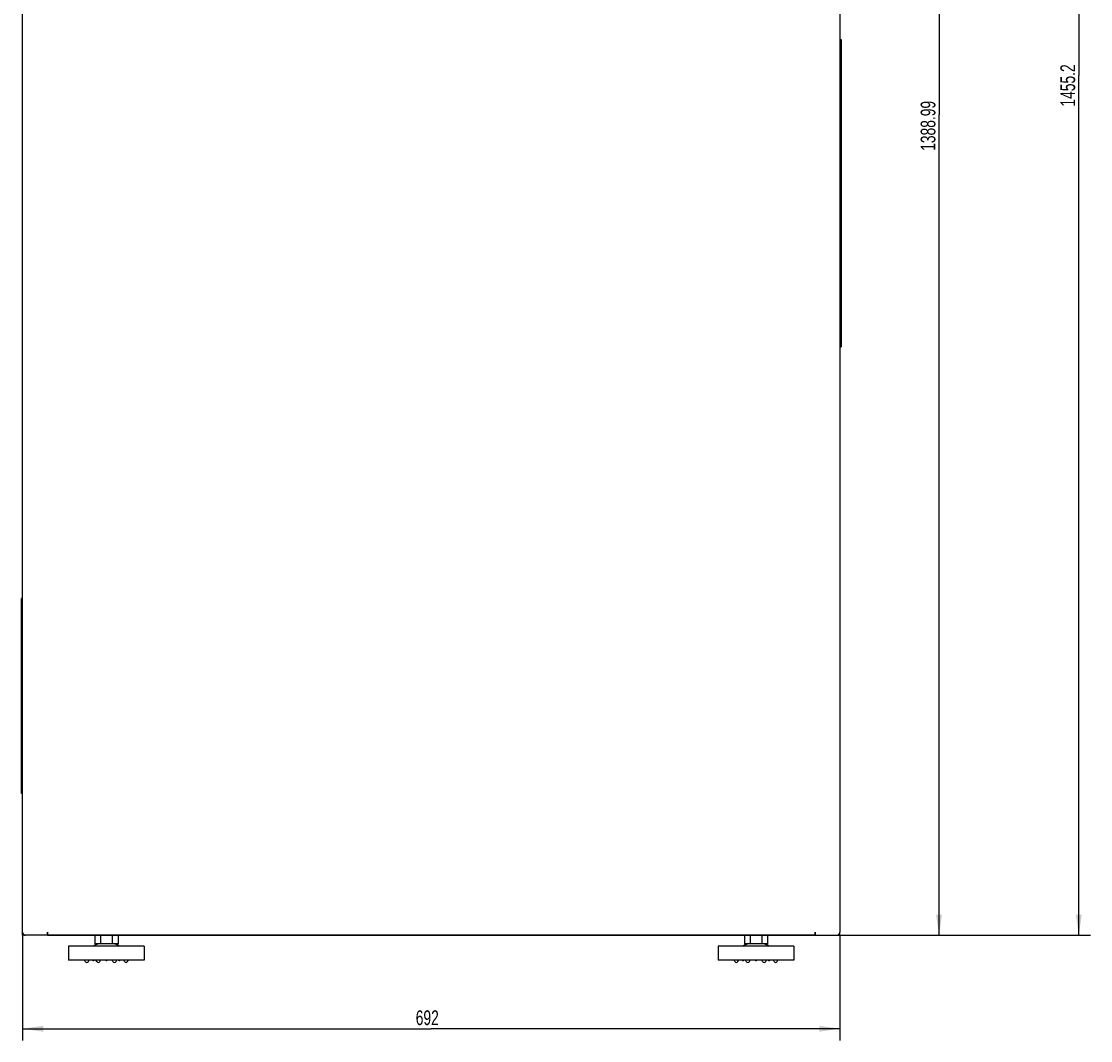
# Model space of a CAD drawing. Extents: x 213 to 948, y 153 to 704.
# Tile 27 of 62: x 213 to 394, y 395 to 567. Entities that reach past the tile are written whole.
import ezdxf

# ---------------------------------------------------------------- set-up
doc = ezdxf.new("R2010")
doc.units = 0
doc.header["$LTSCALE"] = 65.395
doc.header["$MEASUREMENT"] = 0
doc.layers.get('0').update_dxf_attribs({"linetype": 'CONTINUOUS'})
for name, color, linetype in [('133-357613_DXF_DIMENSION', 7, 'CONTINUOUS'), ('133-357738_DXF_CONTINUOUS_LINE', 7, 'CONTINUOUS'), ('133-358014_DXF_CONTINUOUS_LINE', 7, 'CONTINUOUS'), ('133-358250_DXF_CONTINUOUS_LINE', 7, 'CONTINUOUS'), ('133-358252_DXF_CONTINUOUS_LINE', 7, 'CONTINUOUS'), ('133-358680_DXF_CONTINUOUS_LINE', 7, 'CONTINUOUS'), ('90-065795_DXF_CONTINUOUS_LINE', 7, 'CONTINUOUS')]:
    doc.layers.add(name, color=color, linetype=linetype)
doc.styles.get("Standard").update_dxf_attribs({"font": 'txt', "width": 0.7})
doc.dimstyles.get("Standard").update_dxf_attribs({"dimtxt": 0.18, "dimasz": 0.18, "dimexe": 0.18, "dimexo": 0.0625, "dimgap": 0.09, "dimtad": 0, "dimtih": 1, "dimtoh": 1, "dimdec": 4, "dimzin": 0, "dimdsep": 46, "dimtxsty": 'Standard', "dimcen": 0.09, "dimadec": 0, "dimazin": 0, "dimtfac": 1, "dimtdec": 4, "dimtofl": 0, "dimtmove": 0, "dimatfit": 3, "dimfxl": 1, "dimtolj": 1, "dimtzin": 0, "dimarcsym": 0})

# ---------------------------------------------------------------- blocks, each defined once
blk = doc.blocks.new('_FILLED')
at = {"color": 0, "linetype": 'ByBlock'}
blk.add_solid([(0, 0), (-1, 0.143), (-1, -0.143)], dxfattribs=at)
blk = doc.blocks.new('*D7')
at = {"layer": '133-357613_DXF_DIMENSION', "color": 2, "linetype": 'Continuous', "transparency": 16777216}
for p, q in [((212.7, 412.61), (212.7, 394.83)), ((351.1, 412.61), (351.1, 394.83)), ((212.7, 396.83), (281.9, 396.83)), ((351.1, 396.83), (281.9, 396.83))]:
    blk.add_line(p, q, dxfattribs=at)
at = {"layer": '133-357613_DXF_DIMENSION', "color": 2, "linetype": 'Continuous', "transparency": 16777216, "xscale": 3.5, "yscale": 3.5, "zscale": 3.5, "rotation": 180}
blk.add_blockref('_FILLED', (212.7, 396.83), dxfattribs=at)
at = {"layer": '133-357613_DXF_DIMENSION', "color": 2, "linetype": 'Continuous', "transparency": 16777216, "xscale": 3.5, "yscale": 3.5, "zscale": 3.5}
blk.add_blockref('_FILLED', (351.1, 396.83), dxfattribs=at)
at = {"layer": '133-357613_DXF_DIMENSION', "color": 5, "linetype": 'Continuous', "transparency": 16777216, "width": 0.7}
blk.add_text('692', height=2.5, dxfattribs=at).set_placement((279.28, 397.45))
blk = doc.blocks.new('*D8')
at = {"layer": '133-357613_DXF_DIMENSION', "color": 2, "linetype": 'Continuous', "transparency": 16777216}
for p, q in [((347.26, 690.47), (369.9, 690.47)), ((367.9, 690.47), (367.9, 551.57)), ((367.9, 412.67), (367.9, 551.57)), ((350.76, 412.67), (369.9, 412.67))]:
    blk.add_line(p, q, dxfattribs=at)
at = {"layer": '133-357613_DXF_DIMENSION', "color": 2, "linetype": 'Continuous', "transparency": 16777216, "xscale": 3.5, "yscale": 3.5, "zscale": 3.5}
for p, rotation in [((367.9, 690.47), 90), ((367.9, 412.67), 270)]:
    blk.add_blockref('_FILLED', p, dxfattribs=dict(at, rotation=rotation))
at = {"layer": '133-357613_DXF_DIMENSION', "color": 5, "linetype": 'Continuous', "transparency": 16777216, "width": 0.7}
blk.add_text('1388.99', height=2.5, rotation=90, dxfattribs=at).set_placement((367.28, 545.45))
blk = doc.blocks.new('*D9')
at = {"layer": '133-357613_DXF_DIMENSION', "color": 2, "linetype": 'Continuous', "transparency": 16777216}
for p, q in [((342.66, 703.71), (393.56, 703.71)), ((391.56, 703.71), (391.56, 558.19)), ((391.56, 412.67), (391.56, 558.19)), ((350.66, 412.67), (393.56, 412.67))]:
    blk.add_line(p, q, dxfattribs=at)
at = {"layer": '133-357613_DXF_DIMENSION', "color": 2, "linetype": 'Continuous', "transparency": 16777216, "xscale": 3.5, "yscale": 3.5, "zscale": 3.5}
for p, rotation in [((391.56, 703.71), 90), ((391.56, 412.67), 270)]:
    blk.add_blockref('_FILLED', p, dxfattribs=dict(at, rotation=rotation))
at = {"layer": '133-357613_DXF_DIMENSION', "color": 5, "linetype": 'Continuous', "transparency": 16777216, "width": 0.7}
blk.add_text('1455.2', height=2.5, rotation=90, dxfattribs=at).set_placement((390.94, 552.94))

msp = doc.modelspace()

# ---------------------------------------------------------------- linework, layer by layer
at = {"layer": '133-357738_DXF_CONTINUOUS_LINE', "color": 3, "linetype": 'Continuous'}
for p, q in [((212.70034, 413.17307), (212.70034, 653.37307)), ((351.10034, 653.37307), (351.10034, 413.17307)), ((216.90034, 412.87307), (216.90034, 413.17307)), ((216.90034, 413.17307), (216.90034, 412.87918)), ((216.90034, 412.87918), (216.90034, 412.87307)), ((216.90034, 412.77307), (216.90034, 412.87307)), ((216.90034, 412.87307), (216.90034, 412.81952)), ((216.90034, 412.81952), (216.90034, 412.72757)), ((346.90034, 412.77307), (346.90034, 413.17307)), ((346.90034, 413.17307), (346.90034, 412.87918)), ((346.90034, 412.87918), (346.90034, 412.87307)), ((346.90034, 412.87307), (346.90034, 412.81952)), ((346.90034, 412.81952), (346.90034, 412.72757)), ((213.58823, 412.67307), (213.20034, 412.67307)), ((213.60034, 412.67307), (213.58823, 412.67307)), ((213.75453, 412.67307), (213.60034, 412.67307)), ((213.80034, 412.67307), (213.75453, 412.67307)), ((214.51928, 412.67307), (213.80034, 412.67307)), ((214.91526, 412.67307), (214.51928, 412.67307)), ((214.95254, 412.67307), (214.91526, 412.67307)), ((216.88034, 412.67307), (214.95254, 412.67307)), ((216.90034, 412.67307), (216.88034, 412.67307)), ((216.90034, 412.71654), (216.90034, 412.77307)), ((216.90034, 412.72757), (216.90034, 412.67923)), ((216.90034, 412.68264), (216.90034, 412.71654)), ((216.90034, 412.67307), (216.90034, 412.68264)), ((216.90034, 412.67923), (216.90034, 412.67307)), ((346.90034, 412.67307), (216.90034, 412.67307)), ((216.90034, 412.67307), (346.90034, 412.67307)), ((346.90034, 412.71654), (346.90034, 412.77307)), ((346.90034, 412.72757), (346.90034, 412.67923)), ((346.90034, 412.68264), (346.90034, 412.71654)), ((346.90034, 412.67307), (346.90034, 412.68264)), ((346.90034, 412.67923), (346.90034, 412.67307)), ((346.90034, 412.67307), (346.92034, 412.67307)), ((346.90034, 412.67307), (346.92034, 412.67307)), ((346.92034, 412.67307), (348.84814, 412.67307)), ((348.84814, 412.67307), (348.88542, 412.67307)), ((348.88542, 412.67307), (349.2814, 412.67307)), ((349.27865, 412.67307), (349.2814, 412.67307)), ((349.2814, 412.67307), (350.00034, 412.67307)), ((350.00034, 412.67307), (350.04614, 412.67307)), ((350.04614, 412.67307), (350.20034, 412.67307)), ((350.20034, 412.67307), (350.21244, 412.67307)), ((350.21244, 412.67307), (350.60034, 412.67307))]:
    msp.add_line(p, q, dxfattribs=at)
for points in [[(346.92034, 412.67307), (347.22281, 412.67307), (347.54284, 412.67307), (347.85797, 412.67307), (348.16581, 412.67307), (348.46403, 412.67307), (348.75034, 412.67307), (348.88542, 412.67307)], [(348.88542, 412.67307), (349.02257, 412.67307), (349.27865, 412.67307)], [(349.2814, 412.67307), (349.51663, 412.67307), (349.7347, 412.67307), (349.9312, 412.67307), (350.00034, 412.67307)], [(350.00034, 412.67307), (350.10463, 412.67307), (350.20034, 412.67307)], [(350.20034, 412.67307), (350.25368, 412.67307), (350.3772, 412.67307), (350.47426, 412.67307), (350.54413, 412.67307), (350.58626, 412.67307), (350.60034, 412.67307)]]:
    msp.add_lwpolyline(points, dxfattribs=at)
for centre, start, end in [((213.20034, 413.17307), 180, 188.0763879), ((213.20034, 413.17307), 180, 188.0773756), ((213.20034, 413.17307), 188.0763879, 190.4265041), ((213.20034, 413.17307), 188.0773756, 190.4264476), ((213.20034, 413.17307), 190.4265041, 196.5393098), ((213.20034, 413.17307), 190.4264476, 196.5392832), ((213.20034, 413.17307), 196.5393098, 198.7697581), ((213.20034, 413.17307), 196.5392832, 198.7697387), ((213.20034, 413.17307), 198.7697581, 206.8181362), ((213.20034, 413.17307), 198.7697387, 206.8181321), ((213.20034, 413.17307), 206.8181362, 207.8316504), ((213.20034, 413.17307), 206.8181321, 207.8316337), ((213.20034, 413.17307), 207.8316504, 214.9322506), ((213.20034, 413.17307), 207.8316337, 214.9322367), ((213.20034, 413.17307), 214.9322506, 217.3516097), ((213.20034, 413.17307), 214.9322367, 217.3515958), ((213.20034, 413.17307), 217.3516097, 223.564626), ((213.20034, 413.17307), 217.3515958, 223.5646193), ((213.20034, 413.17307), 223.564626, 225.6055699), ((213.20034, 413.17307), 223.5646193, 225), ((213.20034, 413.17307), 225, 225.605568), ((350.60034, 413.17307), 314.3944301, 316.435374), ((350.60034, 413.17307), 314.394432, 315), ((350.60034, 413.17307), 315, 316.4353807), ((350.60034, 413.17307), 316.4353807, 322.6484042), ((350.60034, 413.17307), 316.435374, 322.6483903), ((350.60034, 413.17307), 322.6484042, 325.0677633), ((350.60034, 413.17307), 322.6483903, 325.0677494), ((350.60034, 413.17307), 325.0677633, 332.1683663), ((350.60034, 413.17307), 325.0677494, 332.1683496), ((350.60034, 413.17307), 332.1683663, 333.1818679), ((350.60034, 413.17307), 332.1683496, 333.1818638), ((350.60034, 413.17307), 333.1818679, 341.2302613), ((350.60034, 413.17307), 333.1818638, 341.2302419), ((350.60034, 413.17307), 341.2302613, 343.4607168), ((350.60034, 413.17307), 341.2302419, 343.4606902), ((350.60034, 413.17307), 343.4607168, 349.5735524), ((350.60034, 413.17307), 343.4606902, 349.5734959), ((350.60034, 413.17307), 349.5734959, 351.9236121), ((350.60034, 413.17307), 349.5735524, 351.9226244), ((350.60034, 413.17307), 351.9226244, 0), ((350.60034, 413.17307), 351.9236121, 0), ((213.20034, 413.17307), 225.6055699, 233.1301024), ((213.20034, 413.17307), 225.605568, 233.6483609), ((213.20034, 413.17307), 233.1301024, 233.6503888), ((213.20034, 413.17307), 233.6483609, 234), ((213.20034, 413.17307), 233.6503888, 235.106754), ((213.20034, 413.17307), 234, 235.1028852), ((213.20034, 413.17307), 235.1028852, 241.7946454), ((213.20034, 413.17307), 235.106754, 241.7927025), ((213.20034, 413.17307), 241.7927025, 244.0664071), ((213.20034, 413.17307), 241.7946454, 244.0679781), ((213.20034, 413.17307), 244.0664071, 251.3411897), ((213.20034, 413.17307), 244.0679781, 251.3409142), ((213.20034, 413.17307), 251.3411897, 252.1479155), ((213.20034, 413.17307), 251.3409142, 252.1478074), ((213.20034, 413.17307), 252.1479155, 258.776148), ((213.20034, 413.17307), 252.1478074, 258.7813794), ((213.20034, 413.17307), 258.776148, 260.2632223), ((213.20034, 413.17307), 258.7813794, 260.2597744), ((213.20034, 413.17307), 260.2597744, 261), ((213.20034, 413.17307), 260.2632223, 261.9618359), ((213.20034, 413.17307), 261, 261.9583561), ((213.20034, 413.17307), 261.9583561, 270), ((213.20034, 413.17307), 261.9618359, 270), ((350.60034, 413.17307), 270, 278.0381641), ((350.60034, 413.17307), 270, 278.0416439), ((350.60034, 413.17307), 278.0381641, 279.7367777), ((350.60034, 413.17307), 278.0416439, 279), ((350.60034, 413.17307), 279, 279.7402256), ((350.60034, 413.17307), 279.7367777, 281.223852), ((350.60034, 413.17307), 279.7402256, 281.2186206), ((350.60034, 413.17307), 281.2186206, 287.8521926), ((350.60034, 413.17307), 281.223852, 287.8520845), ((350.60034, 413.17307), 287.8520845, 288.6588103), ((350.60034, 413.17307), 287.8521926, 288.6590858), ((350.60034, 413.17307), 288.6588103, 295.9335929), ((350.60034, 413.17307), 288.6590858, 295.9320219), ((350.60034, 413.17307), 295.9320219, 298.2053546), ((350.60034, 413.17307), 295.9335929, 298.2072975), ((350.60034, 413.17307), 298.2053546, 304.8971148), ((350.60034, 413.17307), 298.2072975, 304.893246), ((350.60034, 413.17307), 304.893246, 306.3496112), ((350.60034, 413.17307), 304.8971148, 306), ((350.60034, 413.17307), 306, 306.3516391), ((350.60034, 413.17307), 306.3496112, 306.8698976), ((350.60034, 413.17307), 306.3516391, 314.394432), ((350.60034, 413.17307), 306.8698976, 314.3944301)]:
    msp.add_arc(centre, 0.5, start, end, dxfattribs=at)
at = {"layer": '133-358014_DXF_CONTINUOUS_LINE', "color": 7, "linetype": 'Continuous'}
for p, q in [((351.10034, 564.27307), (351.30034, 564.27307)), ((351.10034, 564.27307), (351.30034, 564.27307)), ((351.10034, 512.27307), (351.30034, 512.27307))]:
    msp.add_line(p, q, dxfattribs=at)
at = {"layer": '133-358014_DXF_CONTINUOUS_LINE', "color": 3, "linetype": 'Continuous'}
for p, q in [((351.30034, 564.27307), (351.30034, 562.27307)), ((351.30034, 562.27307), (351.30034, 514.27307)), ((351.30034, 514.27307), (351.30034, 512.27307))]:
    msp.add_line(p, q, dxfattribs=at)
at = {"layer": '133-358250_DXF_CONTINUOUS_LINE', "color": 3, "linetype": 'Continuous'}
for p, q in [((351.10034, 412.77307), (351.10034, 413.17307)), ((350.70034, 412.67307), (350.90034, 412.67307)), ((350.90034, 412.67307), (351.04675, 412.67307)), ((351.04675, 412.67307), (351.10034, 412.67307)), ((351.10034, 412.67307), (351.10034, 412.77307))]:
    msp.add_line(p, q, dxfattribs=at)
at = {"layer": '133-358252_DXF_CONTINUOUS_LINE', "color": 3, "linetype": 'Continuous'}
for p, q in [((212.70034, 412.77307), (212.70034, 413.17307)), ((212.70034, 412.67307), (212.70034, 412.77307)), ((212.75393, 412.67307), (212.70034, 412.67307)), ((212.90034, 412.67307), (212.75393, 412.67307)), ((213.10034, 412.67307), (212.90034, 412.67307))]:
    msp.add_line(p, q, dxfattribs=at)
at = {"layer": '133-358680_DXF_CONTINUOUS_LINE', "color": 7, "linetype": 'Continuous'}
for p, q in [((212.70034, 469.67307), (212.50034, 469.67307)), ((212.70034, 436.67307), (212.50034, 436.67307)), ((212.70034, 436.67307), (212.50034, 436.67307))]:
    msp.add_line(p, q, dxfattribs=at)
at = {"layer": '133-358680_DXF_CONTINUOUS_LINE', "color": 3, "linetype": 'Continuous'}
for p, q in [((212.50034, 467.67307), (212.50034, 469.67307)), ((212.50034, 438.67307), (212.50034, 467.67307)), ((212.50034, 436.67307), (212.50034, 438.67307))]:
    msp.add_line(p, q, dxfattribs=at)
at = {"layer": '90-065795_DXF_CONTINUOUS_LINE', "color": 7, "linetype": 'Continuous'}
for p, q in [((224.93735, 412.67307), (224.93735, 411.21307)), ((225.90034, 411.21307), (224.93735, 411.21307)), ((225.91884, 411.21307), (225.90034, 411.21307)), ((225.91884, 412.67307), (225.91884, 411.21307)), ((227.88183, 411.21307), (225.91884, 411.21307)), ((227.88183, 412.67307), (227.88183, 411.21307)), ((227.90034, 411.21307), (227.88183, 411.21307)), ((228.86333, 411.21307), (227.90034, 411.21307)), ((228.86333, 412.67307), (228.86333, 411.21307)), ((334.93735, 412.67307), (334.93735, 411.21307)), ((335.90034, 411.21307), (334.93735, 411.21307)), ((335.91884, 411.21307), (335.90034, 411.21307)), ((335.91884, 412.67307), (335.91884, 411.21307)), ((337.88183, 411.21307), (335.91884, 411.21307)), ((337.88183, 412.67307), (337.88183, 411.21307)), ((337.90034, 411.21307), (337.88183, 411.21307)), ((338.86333, 411.21307), (337.90034, 411.21307)), ((338.86333, 412.67307), (338.86333, 411.21307)), ((220.50034, 410.81307), (220.50034, 408.45307)), ((220.50034, 410.81307), (220.50034, 408.45307)), ((224.70034, 410.81307), (220.50034, 410.81307)), ((229.10034, 410.81307), (224.70034, 410.81307)), ((233.30034, 410.81307), (229.10034, 410.81307)), ((233.30034, 410.81307), (233.30034, 408.45307)), ((233.30034, 410.81307), (233.30034, 408.45307)), ((330.50034, 410.81307), (330.50034, 408.45307)), ((330.50034, 410.81307), (330.50034, 408.45307)), ((334.70034, 410.81307), (330.50034, 410.81307)), ((339.10034, 410.81307), (334.70034, 410.81307)), ((343.30034, 410.81307), (339.10034, 410.81307)), ((343.30034, 410.81307), (343.30034, 408.45307)), ((343.30034, 410.81307), (343.30034, 408.45307)), ((222.40034, 408.45307), (220.50034, 408.45307)), ((224.55492, 408.45307), (222.40034, 408.45307)), ((223.30793, 408.2152), (223.18484, 408.45307)), ((223.84081, 408.2152), (223.9639, 408.45307)), ((224.84575, 408.45307), (224.55492, 408.45307)), ((225.19929, 408.45307), (224.84575, 408.45307)), ((225.25624, 408.2152), (225.13315, 408.45307)), ((225.24188, 408.45307), (225.19929, 408.45307)), ((225.49012, 408.45307), (225.24188, 408.45307)), ((226.75492, 408.45307), (225.49012, 408.45307)), ((225.78912, 408.2152), (225.91221, 408.45307)), ((226.90034, 408.45307), (226.75492, 408.45307)), ((227.04575, 408.45307), (226.90034, 408.45307)), ((228.31056, 408.45307), (227.04575, 408.45307)), ((228.01156, 408.2152), (227.88847, 408.45307)), ((228.5588, 408.45307), (228.31056, 408.45307)), ((228.54444, 408.2152), (228.66753, 408.45307)), ((228.60139, 408.45307), (228.5588, 408.45307)), ((228.95492, 408.45307), (228.60139, 408.45307)), ((229.24575, 408.45307), (228.95492, 408.45307)), ((231.40034, 408.45307), (229.24575, 408.45307)), ((229.95986, 408.2152), (229.83678, 408.45307)), ((230.49275, 408.2152), (230.61583, 408.45307)), ((233.30034, 408.45307), (231.40034, 408.45307)), ((332.40034, 408.45307), (330.50034, 408.45307)), ((334.55492, 408.45307), (332.40034, 408.45307)), ((333.30793, 408.2152), (333.18484, 408.45307)), ((333.84081, 408.2152), (333.9639, 408.45307)), ((334.84575, 408.45307), (334.55492, 408.45307)), ((335.19929, 408.45307), (334.84575, 408.45307)), ((335.25624, 408.2152), (335.13315, 408.45307)), ((335.24188, 408.45307), (335.19929, 408.45307)), ((335.49012, 408.45307), (335.24188, 408.45307)), ((336.75492, 408.45307), (335.49012, 408.45307)), ((335.78912, 408.2152), (335.91221, 408.45307)), ((336.90034, 408.45307), (336.75492, 408.45307)), ((337.04575, 408.45307), (336.90034, 408.45307)), ((338.31056, 408.45307), (337.04575, 408.45307)), ((338.01156, 408.2152), (337.88847, 408.45307)), ((338.5588, 408.45307), (338.31056, 408.45307)), ((338.54444, 408.2152), (338.66753, 408.45307)), ((338.60139, 408.45307), (338.5588, 408.45307)), ((338.95492, 408.45307), (338.60139, 408.45307)), ((339.24575, 408.45307), (338.95492, 408.45307)), ((341.40034, 408.45307), (339.24575, 408.45307)), ((339.95986, 408.2152), (339.83678, 408.45307)), ((340.49275, 408.2152), (340.61583, 408.45307)), ((343.30034, 408.45307), (341.40034, 408.45307))]:
    msp.add_line(p, q, dxfattribs=at)
for centre, radius, start, end in [((225.90034, 409.21307), 2, 90, 126.8698976), ((225.90034, 409.21307), 2, 90, 126.8698976), ((227.90034, 409.21307), 2, 53.1301024, 90), ((227.90034, 409.21307), 2, 53.1301024, 90), ((335.90034, 409.21307), 2, 90, 126.8698976), ((335.90034, 409.21307), 2, 90, 126.8698976), ((337.90034, 409.21307), 2, 53.1301024, 90), ((337.90034, 409.21307), 2, 53.1301024, 90), ((223.57437, 408.35307), 0.3, 207.3593691, 270), ((223.57437, 408.35307), 0.3, 207.3593691, 209.598574), ((223.57437, 408.35307), 0.3, 209.598574, 270), ((223.57437, 408.35307), 0.3, 270, 332.6406309), ((223.57437, 408.35307), 0.3, 270, 330.401426), ((223.57437, 408.35307), 0.3, 330.401426, 332.6406309), ((224.70034, 408.60307), 0.2, 229.1685491, 270), ((224.70034, 408.60307), 0.2, 270, 310.8314509), ((225.52268, 408.35307), 0.3, 207.3593691, 270), ((225.52268, 408.35307), 0.3, 207.3593691, 270), ((225.52268, 408.35307), 0.3, 270, 332.6406309), ((225.52268, 408.35307), 0.3, 270, 332.6406309), ((226.90034, 408.60307), 0.2, 229.1685491, 270), ((226.90034, 408.60307), 0.2, 229.1685491, 270), ((226.90034, 408.60307), 0.2, 270, 310.8314509), ((226.90034, 408.60307), 0.2, 270, 310.8314509), ((228.278, 408.35307), 0.3, 207.3593691, 270), ((228.278, 408.35307), 0.3, 207.3593691, 270), ((228.278, 408.35307), 0.3, 270, 332.6406309), ((228.278, 408.35307), 0.3, 270, 332.6406309), ((229.10034, 408.60307), 0.2, 229.1685491, 270), ((229.10034, 408.60307), 0.2, 270, 310.8314509), ((230.2263, 408.35307), 0.3, 207.3593691, 209.598574), ((230.2263, 408.35307), 0.3, 207.3593691, 270), ((230.2263, 408.35307), 0.3, 209.598574, 270), ((230.2263, 408.35307), 0.3, 270, 332.6406309), ((230.2263, 408.35307), 0.3, 270, 330.401426), ((230.2263, 408.35307), 0.3, 330.401426, 332.6406309), ((333.57437, 408.35307), 0.3, 207.3593691, 270), ((333.57437, 408.35307), 0.3, 207.3593691, 209.598574), ((333.57437, 408.35307), 0.3, 209.598574, 270), ((333.57437, 408.35307), 0.3, 270, 332.6406309), ((333.57437, 408.35307), 0.3, 270, 330.401426), ((334.70034, 408.60307), 0.2, 229.1685491, 270), ((334.70034, 408.60307), 0.2, 270, 310.8314509), ((335.52268, 408.35307), 0.3, 207.3593691, 270), ((335.52268, 408.35307), 0.3, 207.3593691, 270), ((335.52268, 408.35307), 0.3, 270, 332.6406309), ((335.52268, 408.35307), 0.3, 270, 332.6406309), ((336.90034, 408.60307), 0.2, 229.1685491, 270), ((336.90034, 408.60307), 0.2, 229.1685491, 270), ((336.90034, 408.60307), 0.2, 270, 310.8314509), ((336.90034, 408.60307), 0.2, 270, 310.8314509), ((338.278, 408.35307), 0.3, 207.3593691, 270), ((338.278, 408.35307), 0.3, 207.3593691, 270), ((338.278, 408.35307), 0.3, 270, 332.6406309), ((338.278, 408.35307), 0.3, 270, 332.6406309), ((339.10034, 408.60307), 0.2, 229.1685491, 270), ((339.10034, 408.60307), 0.2, 270, 310.8314509), ((340.2263, 408.35307), 0.3, 207.3593691, 270), ((340.2263, 408.35307), 0.3, 209.598574, 270), ((340.2263, 408.35307), 0.3, 270, 332.6406309), ((340.2263, 408.35307), 0.3, 270, 330.401426), ((340.2263, 408.35307), 0.3, 330.401426, 332.6406309)]:
    msp.add_arc(centre, radius, start, end, dxfattribs=at)

# ---------------------------------------------------------------- dimensions: what is measured, and where the dimension line sits
at = {"layer": '133-357613_DXF_DIMENSION', "color": 2, "linetype": 'Continuous'}
for base, p1, p2, picture, middle in [((391.5614, 703.71307), (350.66034, 412.67307), (342.66034, 703.71307), '*D9', (389.6864, 558.19307)), ((367.90444, 690.47125), (350.76034, 412.67307), (347.25657, 690.47125), '*D8', (366.02944, 551.57216))]:
    dim = msp.add_linear_dim(base=base, p1=p1, p2=p2, angle=90, dimstyle='Standard', dxfattribs=at)
    dim.commit()
    dim.dimension.update_dxf_attribs({"geometry": picture, "text_midpoint": middle, "dimtype": 128})
dim = msp.add_linear_dim(base=(351.10034, 396.82631), p1=(212.70034, 412.61307), p2=(351.10034, 412.61307), dimstyle='Standard', dxfattribs=at)
dim.commit()
dim.dimension.update_dxf_attribs({"geometry": '*D7', "text_midpoint": (281.90034, 398.70131), "dimtype": 128})

doc.saveas('drawing.dxf')
